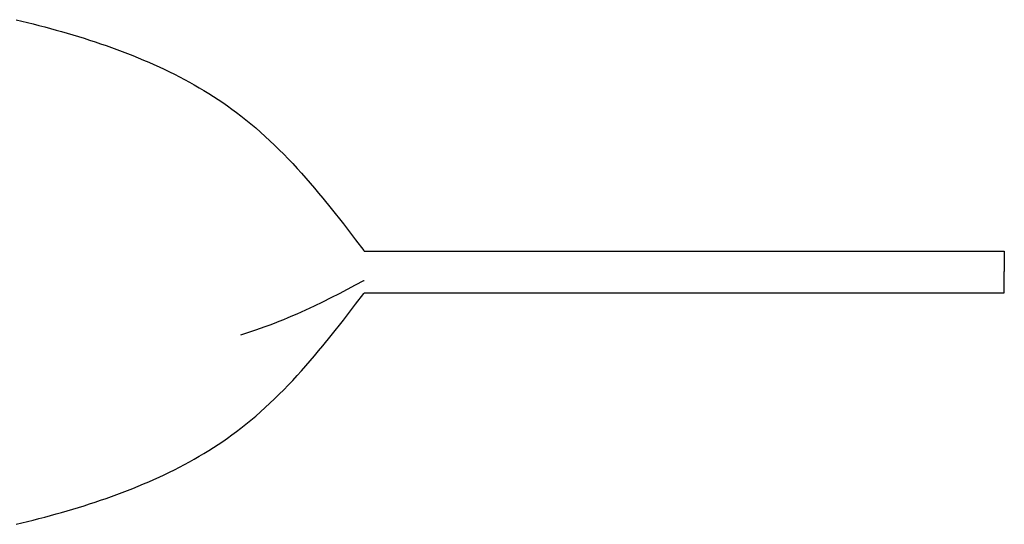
# Model space of a CAD drawing. Header units: millimetres. Extents: x -800 to 940, y -733 to 326.
# Tile 12 of 12: x 656 to 940, y -73 to 73. Entities that reach past the tile are written whole.
import ezdxf

# ---------------------------------------------------------------- set-up
doc = ezdxf.new("R2010")
doc.units = ezdxf.units.MM
doc.layers.add('VISIBLE', color=7, linetype='Continuous')

msp = doc.modelspace()

# ---------------------------------------------------------------- linework, layer by layer
at = {"layer": 'VISIBLE'}
for p, q in [((655.22, 72.69), (656.87, 72.29)), ((656.87, 72.29), (658.53, 71.88)), ((658.53, 71.88), (660.18, 71.47)), ((660.18, 71.47), (661.82, 71.04)), ((661.82, 71.04), (663.47, 70.61)), ((663.47, 70.61), (665.1, 70.17)), ((665.1, 70.17), (666.73, 69.72)), ((666.73, 69.72), (668.36, 69.26)), ((668.36, 69.26), (669.98, 68.79)), ((669.98, 68.79), (671.6, 68.32)), ((671.6, 68.32), (673.21, 67.83)), ((673.21, 67.83), (674.81, 67.33)), ((674.81, 67.33), (676.4, 66.82)), ((676.4, 66.82), (677.99, 66.3)), ((677.99, 66.3), (679.58, 65.77)), ((679.58, 65.77), (681.15, 65.23)), ((681.15, 65.23), (682.72, 64.67)), ((682.72, 64.67), (684.28, 64.11)), ((684.28, 64.11), (685.83, 63.53)), ((685.83, 63.53), (687.38, 62.93)), ((687.38, 62.93), (688.91, 62.33)), ((688.91, 62.33), (690.44, 61.71)), ((690.44, 61.71), (691.95, 61.07)), ((691.95, 61.07), (693.46, 60.43)), ((693.46, 60.43), (694.96, 59.77)), ((694.96, 59.77), (696.45, 59.09)), ((696.45, 59.09), (697.93, 58.4)), ((697.93, 58.4), (699.4, 57.69)), ((699.4, 57.69), (700.85, 56.96)), ((700.85, 56.96), (702.3, 56.23)), ((702.3, 56.23), (703.74, 55.47)), ((703.74, 55.47), (705.16, 54.7)), ((705.16, 54.7), (706.57, 53.91)), ((706.57, 53.91), (707.97, 53.1)), ((707.97, 53.1), (709.36, 52.27)), ((709.36, 52.27), (710.74, 51.43)), ((710.74, 51.43), (712.1, 50.57)), ((712.1, 50.57), (713.45, 49.69)), ((713.45, 49.69), (714.79, 48.79)), ((714.79, 48.79), (716.11, 47.87)), ((716.11, 47.87), (717.42, 46.94)), ((717.42, 46.94), (718.72, 45.98)), ((718.72, 45.98), (720, 45)), ((720, 45), (721.44, 43.86)), ((721.44, 43.86), (722.86, 42.7)), ((722.86, 42.7), (724.27, 41.51)), ((724.27, 41.51), (725.65, 40.3)), ((725.65, 40.3), (727.02, 39.07)), ((727.02, 39.07), (728.38, 37.81)), ((728.38, 37.81), (729.72, 36.53)), ((729.72, 36.53), (731.04, 35.24)), ((731.04, 35.24), (732.36, 33.92)), ((732.36, 33.92), (733.65, 32.58)), ((733.65, 32.58), (734.94, 31.22)), ((734.94, 31.22), (736.21, 29.85)), ((736.21, 29.85), (737.47, 28.46)), ((737.47, 28.46), (738.72, 27.05)), ((738.72, 27.05), (739.96, 25.63)), ((739.96, 25.63), (741.19, 24.2)), ((741.19, 24.2), (742.41, 22.75)), ((742.41, 22.75), (743.63, 21.29)), ((743.63, 21.29), (746.03, 18.33)), ((746.03, 18.33), (747.22, 16.84)), ((747.22, 16.84), (748.4, 15.34)), ((748.4, 15.34), (749.57, 13.83)), ((749.57, 13.83), (750.75, 12.31)), ((750.75, 12.31), (753.08, 9.26)), ((753.08, 9.26), (755.39, 6.18)), ((755.39, 6.18), (755.53, 6)), ((755.53, 6), (940, 6)), ((940, 6), (940, 6)), ((940, 6), (940, 5.99)), ((940, 5.99), (940, 5.95)), ((940, 5.95), (940, 5.9)), ((940, 5.9), (940, 5.82)), ((940, 5.82), (940, 5.73)), ((940, 5.73), (940, 5.61)), ((940, 5.61), (940, 5.46)), ((940, 5.46), (940, 5.3)), ((940, 5.3), (940, 5.11)), ((940, 5.11), (940, 4.91)), ((940, 4.91), (940, 4.68)), ((940, 4.68), (940, 4.44)), ((940, 4.44), (940, 4.18)), ((940, 4.18), (940, 3.91)), ((940, 3.91), (940, 3.62)), ((940, 3.62), (940, 3.32)), ((940, 3.32), (940, 3.02)), ((940, 3.02), (940.01, 2.71)), ((940.01, 2.71), (940.01, 2.39)), ((940.01, 2.39), (940.01, 2.07)), ((940.01, 2.07), (940.01, 1.43)), ((940.01, 1.43), (940.01, 0.79)), ((940.01, 0.79), (940.01, 0.18)), ((940.01, -0.4), (940.01, 0.18)), ((753.08, -3.73), (755.4, -2.49)), ((755.4, -2.49), (755.54, -2.41)), ((940, -3.13), (940.01, -2.77)), ((940.01, -0.95), (940.01, -0.4)), ((940.01, -1.47), (940.01, -0.95)), ((940.01, -1.94), (940.01, -1.47)), ((940.01, -2.37), (940.01, -1.94)), ((940.01, -2.77), (940.01, -2.37)), ((748.41, -6.17), (750.75, -4.96)), ((750.75, -4.96), (753.08, -3.73)), ((940, -3.45), (940, -3.13)), ((940, -3.76), (940, -3.45)), ((940, -4.07), (940, -3.76)), ((940, -4.38), (940, -4.07)), ((940, -4.69), (940, -4.38)), ((940, -4.98), (940, -4.69)), ((940, -5.25), (940, -4.98)), ((940, -5.5), (940, -5.25)), ((940, -5.71), (940, -5.5)), ((743.64, -8.57), (746.04, -7.38)), ((746.04, -7.38), (748.41, -6.17)), ((753.08, -9.26), (755.39, -6.18)), ((755.39, -6.18), (755.53, -6)), ((755.53, -6), (940, -6)), ((940, -5.87), (940, -5.71)), ((940, -5.97), (940, -5.87)), ((940, -6), (940, -5.97)), ((940, -6), (940, -6)), ((736.23, -12.01), (738.74, -10.89)), ((738.74, -10.89), (741.21, -9.74)), ((741.21, -9.74), (743.64, -8.57)), ((750.75, -12.31), (753.08, -9.26)), ((729.74, -14.7), (731.07, -14.18)), ((731.07, -14.18), (732.38, -13.65)), ((732.38, -13.65), (733.68, -13.11)), ((733.68, -13.11), (734.96, -12.57)), ((734.96, -12.57), (736.23, -12.01)), ((748.4, -15.34), (749.57, -13.83)), ((749.57, -13.83), (750.75, -12.31)), ((722.89, -17.19), (724.29, -16.71)), ((724.29, -16.71), (725.68, -16.22)), ((725.68, -16.22), (727.05, -15.72)), ((727.05, -15.72), (728.4, -15.22)), ((728.4, -15.22), (729.74, -14.7)), ((746.03, -18.33), (747.22, -16.84)), ((747.22, -16.84), (748.4, -15.34)), ((720.03, -18.11), (721.47, -17.65)), ((721.47, -17.65), (722.89, -17.19)), ((743.63, -21.29), (746.03, -18.33)), ((742.41, -22.75), (743.63, -21.29)), ((739.96, -25.63), (741.19, -24.2)), ((741.19, -24.2), (742.41, -22.75)), ((737.47, -28.46), (738.72, -27.05)), ((738.72, -27.05), (739.96, -25.63)), ((734.94, -31.22), (736.21, -29.85)), ((736.21, -29.85), (737.47, -28.46)), ((731.04, -35.24), (732.36, -33.92)), ((732.36, -33.92), (733.65, -32.58)), ((733.65, -32.58), (734.94, -31.22)), ((728.38, -37.81), (729.72, -36.53)), ((729.72, -36.53), (731.04, -35.24)), ((725.65, -40.3), (727.02, -39.07)), ((727.02, -39.07), (728.38, -37.81)), ((722.86, -42.7), (724.27, -41.51)), ((724.27, -41.51), (725.65, -40.3)), ((718.72, -45.98), (720, -45)), ((720, -45), (721.44, -43.86)), ((721.44, -43.86), (722.86, -42.7)), ((714.79, -48.79), (716.11, -47.87)), ((716.11, -47.87), (717.42, -46.94)), ((717.42, -46.94), (718.72, -45.98)), ((710.74, -51.43), (712.1, -50.57)), ((712.1, -50.57), (713.45, -49.69)), ((713.45, -49.69), (714.79, -48.79)), ((705.16, -54.7), (706.57, -53.91)), ((706.57, -53.91), (707.97, -53.1)), ((707.97, -53.1), (709.36, -52.27)), ((709.36, -52.27), (710.74, -51.43)), ((700.85, -56.96), (702.3, -56.23)), ((702.3, -56.23), (703.74, -55.47)), ((703.74, -55.47), (705.16, -54.7)), ((694.96, -59.77), (696.45, -59.09)), ((696.45, -59.09), (697.93, -58.4)), ((697.93, -58.4), (699.4, -57.69)), ((699.4, -57.69), (700.85, -56.96)), ((687.38, -62.93), (688.91, -62.33)), ((688.91, -62.33), (690.44, -61.71)), ((690.44, -61.71), (691.95, -61.07)), ((691.95, -61.07), (693.46, -60.43)), ((693.46, -60.43), (694.96, -59.77)), ((679.58, -65.77), (681.15, -65.23)), ((681.15, -65.23), (682.72, -64.67)), ((682.72, -64.67), (684.28, -64.11)), ((684.28, -64.11), (685.83, -63.53)), ((685.83, -63.53), (687.38, -62.93)), ((671.6, -68.32), (673.21, -67.83)), ((673.21, -67.83), (674.81, -67.33)), ((674.81, -67.33), (676.41, -66.82)), ((676.41, -66.82), (677.99, -66.3)), ((677.99, -66.3), (679.58, -65.77)), ((661.82, -71.04), (663.47, -70.61)), ((663.47, -70.61), (665.1, -70.17)), ((665.1, -70.17), (666.73, -69.72)), ((666.73, -69.72), (668.36, -69.26)), ((668.36, -69.26), (669.98, -68.79)), ((669.98, -68.79), (671.6, -68.32)), ((655.22, -72.69), (656.87, -72.29)), ((656.87, -72.29), (658.53, -71.88)), ((658.53, -71.88), (660.18, -71.47)), ((660.18, -71.47), (661.82, -71.04))]:
    msp.add_line(p, q, dxfattribs=at)

doc.saveas('drawing.dxf')
